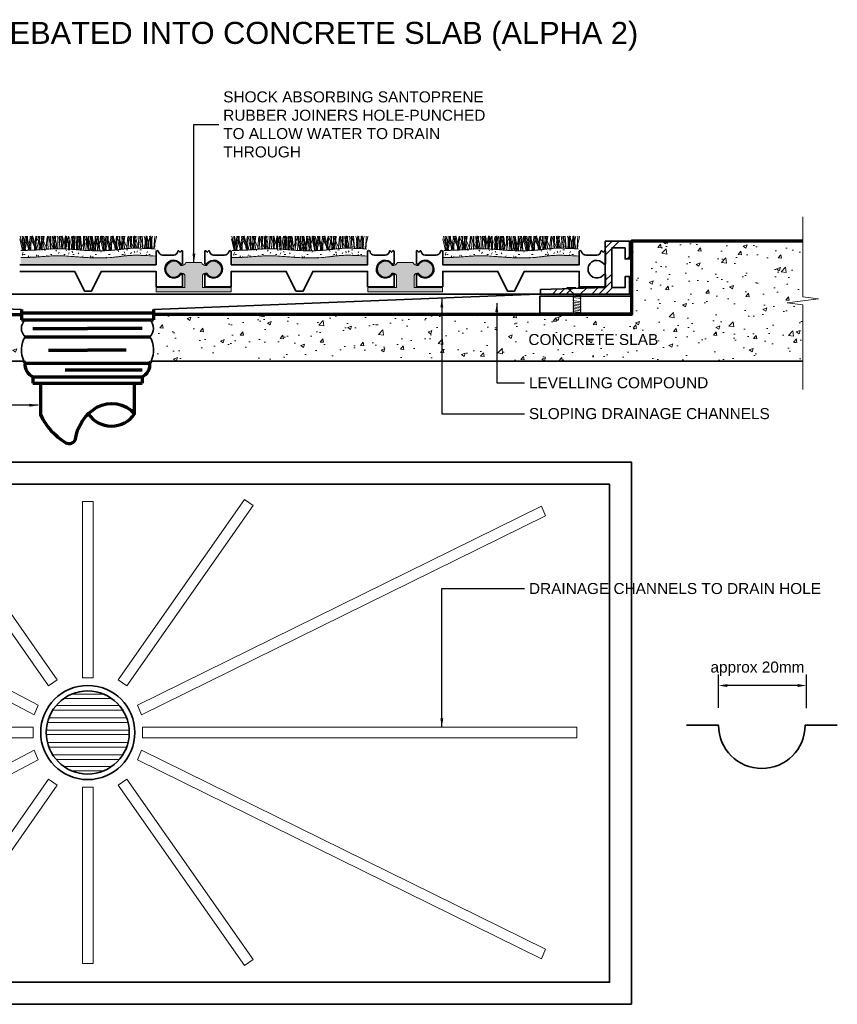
# Model space of a CAD drawing. Header units: millimetres. Extents: x -175 to 170, y -160 to 78.
# Tile 2 of 2: x -15 to 170, y -146 to 78. Entities that reach past the tile are written whole.
import ezdxf

# ---------------------------------------------------------------- set-up
doc = ezdxf.new("R2010")
doc.units = ezdxf.units.MM
for name, color, linetype, lineweight in [('FS-DETAIL', 3, 'Continuous', 35), ('FS-DETAIL-HATCH', 253, 'Continuous', 13), ('FS-DETAIL-THIN', 8, 'Continuous', 18), ('FS-DETAIL-WIDE', 4, 'Continuous', 70), ('FS-DIM', 14, 'Continuous', 15), ('FS-TEXT', 7, 'Continuous', 25)]:
    doc.layers.add(name, color=color, linetype=linetype, lineweight=lineweight)
doc.styles.add('Arial', font='arial.ttf', dxfattribs={"height": 2.5})
doc.dimstyles.new('Diagonal_2.5mm Arial', dxfattribs={"dimtxt": 2.5, "dimasz": 2, "dimexe": 2.5, "dimexo": 5, "dimgap": 1, "dimtad": 1, "dimzin": 0, "dimdsep": 46, "dimtxsty": 'Arial', "dimcen": 2, "dimdle": 4, "dimclrd": 256, "dimclre": 256, "dimclrt": 50, "dimaunit": 1, "dimadec": 0, "dimazin": 0, "dimtfac": 1, "dimtix": 1, "dimtmove": 2, "dimatfit": 3, "dimfxl": 1, "dimtvp": 1, "dimtolj": 1, "dimtzin": 0, "dimarcsym": 0})
doc.dimstyles.new('Diagonal_2.5mm Arial$7', dxfattribs={"dimtxt": 2.5, "dimasz": 2, "dimexe": 2.5, "dimexo": 5, "dimgap": 1, "dimtad": 0, "dimzin": 0, "dimdsep": 46, "dimtxsty": 'Arial', "dimcen": 2, "dimdle": 4, "dimclrd": 1, "dimclre": 256, "dimclrt": 7, "dimaunit": 1, "dimadec": 0, "dimazin": 0, "dimtfac": 1, "dimtix": 1, "dimtmove": 2, "dimatfit": 3, "dimfxl": 1, "dimtvp": 1, "dimtolj": 1, "dimtzin": 0, "dimarcsym": 0})

# ---------------------------------------------------------------- blocks, each defined once
blk = doc.blocks.new('CARPET-H-PROFILE-ALPHA')
for p, q in [((0.39, 0), (-0.21, 2.61)), ((0.46, 0.96), (-0.11, 3.23)), ((0.51, 0.96), (0.31, 3.23)), ((0.61, 2.87), (0.53, 3.23)), ((1.09, 0), (0.61, 2.87)), ((0.8, 0.96), (1, 3.23)), ((0.85, 0.96), (1.43, 3.23)), ((0.92, 0), (1.53, 2.61)), ((1.25, 2.61), (1.25, 3.23)), ((1.55, 2.19), (1.25, 3.23)), ((1.85, 0.02), (1.25, 2.61)), ((1.93, 0.96), (1.35, 3.23)), ((1.53, 2.61), (1.53, 3.23)), ((1.69, 0.02), (2.16, 2.87)), ((2.11, 2.98), (2.15, 3.23)), ((3.43, 0.17), (2.11, 2.98)), ((2.16, 2.87), (2.25, 3.23)), ((2.26, 0.96), (2.46, 3.23)), ((2.39, 2.19), (2.7, 3.28)), ((3.09, 0.96), (2.51, 3.23)), ((3.01, 2.19), (2.7, 3.28)), ((3.13, 0.07), (3.33, 2.57)), ((3.33, 2.57), (3.46, 3.23)), ((3.43, 0.96), (3.63, 3.23)), ((3.57, 0.09), (4.15, 2.61)), ((3.58, 2.98), (3.62, 3.23)), ((4.88, 0.19), (3.58, 2.98)), ((4.55, 0.96), (3.98, 3.23)), ((4.15, 2.61), (4.15, 3.23)), ((4.22, 3.23), (4.15, 0.13)), ((4.34, 0.14), (4.79, 2.87)), ((4.8, 0.18), (4.61, 3.23)), ((4.74, 2.98), (4.78, 3.23)), ((6, 0.27), (4.74, 2.98)), ((4.79, 2.87), (4.87, 3.23)), ((4.89, 0.96), (5.09, 3.23)), ((5.09, 1.56), (5.31, 3.23)), ((5.77, 0.25), (5.95, 2.57)), ((5.95, 2.57), (6.08, 3.22)), ((6.26, 0.29), (6.08, 3.22)), ((6.2, 2.98), (6.24, 3.25)), ((7.42, 0.36), (6.2, 2.98)), ((6.35, 2.72), (6.24, 3.25)), ((6.65, 1.59), (6.35, 2.72)), ((6.63, 3.23), (6.7, 2.27)), ((6.7, 2.27), (6.81, 0.47)), ((6.84, 3.23), (6.78, 0.32)), ((7.42, 0.36), (7.24, 3.23)), ((7.29, 1.82), (7.4, 2.64)), ((7.4, 2.64), (7.56, 3.3)), ((7.56, 2.94), (7.56, 3.3)), ((7.56, 1.63), (7.56, 2.94)), ((7.71, 1.56), (7.94, 3.23)), ((7.81, 2.72), (7.71, 3.23)), ((8.11, 1.59), (7.81, 2.72)), ((8.34, 3.23), (8.39, 2.83)), ((8.39, 2.83), (8.46, 1.78)), ((8.88, 0.38), (8.7, 3.23)), ((8.75, 1.82), (8.86, 2.64)), ((8.86, 2.64), (9.01, 3.24)), ((8.98, 2.72), (8.87, 3.23)), ((9.28, 1.59), (8.98, 2.72)), ((9.25, 3.23), (9.33, 2.27)), ((9.33, 2.27), (9.44, 0.47)), ((9.61, 2.64), (9.44, 3.3)), ((9.44, 2.94), (9.44, 3.3)), ((9.44, 1.63), (9.44, 2.94)), ((9.72, 1.82), (9.61, 2.64)), ((9.91, 1.82), (10.03, 2.64)), ((10.08, 2.83), (10.01, 1.78)), ((10.03, 2.64), (10.19, 3.3)), ((10.13, 3.23), (10.08, 2.83)), ((10.19, 2.94), (10.19, 3.3)), ((10.19, 1.63), (10.19, 2.94)), ((10.31, 2.27), (10.19, 0.47)), ((10.38, 3.23), (10.31, 2.27)), ((10.44, 2.72), (10.34, 3.23)), ((10.36, 1.59), (10.66, 2.72)), ((10.74, 1.59), (10.44, 2.72)), ((10.66, 2.72), (10.76, 3.23)), ((10.91, 2.94), (10.91, 3.23)), ((10.91, 1.63), (10.91, 2.94)), ((10.96, 3.23), (11.01, 2.83)), ((11.01, 2.83), (11.09, 1.78)), ((11.38, 1.82), (11.49, 2.64)), ((11.49, 2.64), (11.64, 3.24)), ((11.77, 2.27), (11.66, 0.47)), ((11.92, 1.56), (11.7, 3.23)), ((11.84, 3.23), (11.77, 2.27)), ((12.23, 2.64), (12.07, 3.3)), ((12.07, 2.94), (12.07, 3.3)), ((12.07, 1.63), (12.07, 2.94)), ((12.21, 0.18), (12.39, 3.23)), ((12.35, 1.82), (12.23, 2.64)), ((12.71, 2.83), (12.63, 1.78)), ((12.76, 3.23), (12.71, 2.83)), ((12.79, 3.23), (12.86, 0.13)), ((12.93, 2.27), (12.82, 0.47)), ((13, 3.23), (12.93, 2.27)), ((12.98, 1.59), (13.28, 2.72)), ((13.38, 1.56), (13.16, 3.23)), ((13.28, 2.72), (13.39, 3.23)), ((13.53, 2.94), (13.53, 3.23)), ((13.53, 1.63), (13.53, 2.94)), ((13.68, 2.57), (13.55, 3.23)), ((13.58, 0.17), (14.9, 2.98)), ((13.88, 0.05), (13.68, 2.57)), ((14.26, 3.23), (14.32, 0.13)), ((14.4, 2.27), (14.28, 0.47)), ((14.54, 1.56), (14.32, 3.23)), ((14.47, 3.23), (14.4, 2.27)), ((14.84, 2.87), (14.76, 3.23)), ((14.82, 0.02), (15.02, 3.22)), ((15.33, -0.04), (14.84, 2.87)), ((14.9, 2.98), (14.86, 3.23)), ((15.15, 2.57), (15.02, 3.22)), ((15.35, -0.04), (15.15, 2.57)), ((15.42, 3.23), (15.48, 0.13)), ((15.48, 2.61), (15.48, 3.23)), ((16.11, -0.07), (15.48, 2.61)), ((16.01, 1.56), (15.79, 3.23)), ((16.21, 0.96), (16.01, 3.23)), ((16.31, 2.57), (16.18, 3.23)), ((16.21, 0.17), (17.52, 2.98)), ((16.31, 2.87), (16.23, 3.23)), ((16.8, -0.06), (16.31, 2.87)), ((16.52, -0.09), (16.31, 2.57)), ((16.55, 0.96), (17.12, 3.23)), ((16.88, 3.23), (16.95, 0.13)), ((16.95, 2.61), (16.95, 3.23)), ((17.24, 2.19), (16.95, 3.23)), ((17.58, -0.1), (16.95, 2.61)), ((17.47, 2.87), (17.39, 3.23)), ((17.96, -0.06), (17.47, 2.87)), ((17.52, 2.98), (17.48, 3.23)), ((17.77, 2.57), (17.64, 3.23)), ((17.98, -0.1), (17.77, 2.57)), ((18.08, 2.19), (18.4, 3.28)), ((18.11, 2.61), (18.11, 3.23)), ((18.73, -0.09), (18.11, 2.61)), ((18.78, 0.96), (18.21, 3.23)), ((18.71, 2.19), (18.4, 3.28)), ((18.83, 0.96), (18.63, 3.23)), ((18.93, 2.87), (18.85, 3.23)), ((19.42, -0.06), (18.93, 2.87)), ((19.12, 0.96), (19.32, 3.23)), ((19.17, 0.96), (19.75, 3.23)), ((19.22, -0.07), (19.85, 2.61)), ((19.57, 2.61), (19.57, 3.23)), ((19.87, 2.19), (19.57, 3.23)), ((20.18, -0.02), (19.57, 2.61)), ((20.25, 0.96), (19.67, 3.23)), ((19.85, 2.61), (19.85, 3.23)), ((20, -0.03), (20.48, 2.87)), ((20.43, 2.98), (20.47, 3.23)), ((21.74, 0.17), (20.43, 2.98)), ((20.48, 2.87), (20.57, 3.23)), ((20.58, 0.96), (20.78, 3.23)), ((20.71, 2.19), (21.02, 3.28)), ((21.41, 0.96), (20.83, 3.23)), ((21.33, 2.19), (21.02, 3.28)), ((21.45, 0.08), (21.65, 2.57)), ((21.65, 2.57), (21.78, 3.23)), ((21.74, 0.96), (21.95, 3.23)), ((21.9, 2.98), (21.94, 3.23)), ((21.9, 0.14), (22.47, 2.61)), ((23.15, 0.29), (21.92, 2.93)), ((22.87, 0.96), (22.29, 3.23)), ((22.47, 2.61), (22.47, 3.23)), ((22.53, 3.23), (22.47, 0.2)), ((22.67, 0.23), (23.11, 2.87)), ((23.12, 0.29), (22.93, 3.23)), ((23.06, 2.98), (23.1, 3.23)), ((24.26, 0.4), (23.06, 2.98)), ((23.11, 2.87), (23.19, 3.23)), ((23.21, 0.96), (23.41, 3.23)), ((23.41, 1.56), (23.63, 3.23)), ((24.1, 0.39), (24.27, 2.57)), ((24.27, 2.57), (24.4, 3.22)), ((24.57, 0.43), (24.4, 3.22)), ((24.52, 2.98), (24.56, 3.25)), ((25.69, 0.47), (24.52, 2.98)), ((24.67, 2.72), (24.56, 3.25)), ((24.97, 1.59), (24.67, 2.72)), ((24.95, 3.23), (25.02, 2.27)), ((25.02, 2.27), (25.13, 0.47)), ((25.16, 3.23), (25.1, 0.47)), ((25.73, 0.47), (25.56, 3.23)), ((25.61, 1.82), (25.72, 2.64)), ((25.72, 2.64), (25.88, 3.3)), ((25.88, 2.94), (25.88, 3.3)), ((25.88, 1.63), (25.88, 2.94)), ((26.03, 1.56), (26.25, 3.23)), ((26.13, 2.72), (26.03, 3.23)), ((26.43, 1.59), (26.13, 2.72)), ((26.66, 3.23), (26.71, 2.83)), ((26.71, 2.83), (26.78, 1.78)), ((27.19, 0.48), (27.02, 3.23)), ((27.07, 1.82), (27.18, 2.64)), ((27.18, 2.64), (27.33, 3.24)), ((27.29, 2.72), (27.19, 3.23)), ((27.59, 1.59), (27.29, 2.72)), ((27.57, 3.23), (27.65, 2.27)), ((27.65, 2.27), (27.76, 0.47)), ((28.22, 2.64), (28.07, 3.24)), ((28.33, 1.82), (28.22, 2.64)), ((28.23, 1.82), (28.34, 2.64)), ((28.34, 2.64), (28.51, 3.3)), ((28.51, 2.94), (28.51, 3.3)), ((28.51, 1.63), (28.51, 2.94)), ((28.69, 2.83), (28.62, 1.78)), ((28.76, 2.72), (28.66, 3.23)), ((28.74, 3.23), (28.69, 2.83)), ((29.06, 1.59), (28.76, 2.72)), ((28.97, 1.59), (29.27, 2.72)), ((29.27, 2.72), (29.37, 3.23)), ((29.28, 3.23), (29.33, 2.83)), ((29.33, 2.83), (29.41, 1.78)), ((29.52, 2.94), (29.52, 3.3)), ((29.68, 2.64), (29.52, 3.3)), ((29.52, 1.63), (29.52, 2.94)), ((29.79, 1.82), (29.68, 2.64)), ((29.7, 1.82), (29.81, 2.64)), ((29.81, 2.64), (29.96, 3.24)), ((30.38, 2.27), (30.27, 0.47)), ((30.45, 3.23), (30.38, 2.27)), ((30.43, 1.59), (30.73, 2.72)), ((30.73, 2.72), (30.83, 3.23)), ((1.12, 0), (0.39, 2.19)), ((0.55, 0), (0.46, 0.96)), ((0.51, 0), (0.51, 0.96)), ((0.77, 0), (0.85, 0.96)), ((0.8, 0), (0.8, 0.96)), ((2.27, 0.03), (1.55, 2.19)), ((1.66, 0.01), (2.39, 2.19)), ((2.01, 0.02), (1.93, 0.96)), ((2.26, 0.03), (2.26, 0.96)), ((3.71, 0.1), (3.01, 2.19)), ((3.17, 0.07), (3.09, 0.96)), ((3.43, 0.08), (3.43, 0.96)), ((3.43, 0.08), (3.43, 0.17)), ((4.62, 0.17), (4.55, 0.96)), ((4.89, 0.19), (4.89, 0.96)), ((5.36, 0.22), (5.09, 1.56)), ((6.65, 0.92), (6.65, 1.59)), ((6.82, 0.33), (6.65, 0.92)), ((6.81, 0.47), (6.8, 0.33)), ((7.4, 1.29), (7.29, 1.82)), ((7.48, 0.77), (7.4, 1.29)), ((7.44, 0.36), (7.48, 0.77)), ((7.64, 0.37), (7.56, 1.63)), ((7.96, 0.37), (7.71, 1.56)), ((8.11, 0.92), (8.11, 1.59)), ((8.27, 0.38), (8.11, 0.92)), ((8.46, 1.78), (8.46, 0.58)), ((8.46, 0.58), (8.47, 0.38)), ((8.86, 1.29), (8.75, 1.82)), ((8.94, 0.77), (8.86, 1.29)), ((8.9, 0.37), (8.94, 0.77)), ((9.28, 0.92), (9.28, 1.59)), ((9.43, 0.37), (9.28, 0.92)), ((9.37, 0.37), (9.44, 1.63)), ((9.44, 0.47), (9.43, 0.37)), ((9.53, 0.77), (9.61, 1.29)), ((9.57, 0.36), (9.53, 0.77)), ((9.61, 1.29), (9.72, 1.82)), ((10.03, 1.29), (9.91, 1.82)), ((10.01, 0.58), (10, 0.34)), ((10.01, 1.78), (10.01, 0.58)), ((10.1, 0.77), (10.03, 1.29)), ((10.06, 0.34), (10.1, 0.77)), ((10.27, 0.33), (10.19, 1.63)), ((10.19, 0.33), (10.36, 0.92)), ((10.19, 0.47), (10.2, 0.33)), ((10.36, 0.92), (10.36, 1.59)), ((10.74, 0.92), (10.74, 1.59)), ((10.92, 0.28), (10.74, 0.92)), ((10.83, 0.29), (10.91, 1.63)), ((11.09, 1.78), (11.09, 0.58)), ((11.09, 0.58), (11.1, 0.27)), ((11.49, 1.29), (11.38, 1.82)), ((11.56, 0.77), (11.49, 1.29)), ((11.52, 0.24), (11.56, 0.77)), ((11.65, 0.23), (11.92, 1.56)), ((11.66, 0.47), (11.67, 0.22)), ((11.98, 0.2), (12.07, 1.63)), ((12.16, 0.77), (12.23, 1.29)), ((12.21, 0.18), (12.16, 0.77)), ((12.23, 1.29), (12.35, 1.82)), ((12.63, 0.58), (12.62, 0.15)), ((12.63, 1.78), (12.63, 0.58)), ((12.76, 0.13), (12.98, 0.92)), ((12.82, 0.47), (12.84, 0.13)), ((12.98, 0.92), (12.98, 1.59)), ((13.09, 0.11), (13.38, 1.56)), ((13.44, 0.08), (13.53, 1.63)), ((13.58, 0.07), (13.58, 0.17)), ((14.23, 0.02), (14.54, 1.56)), ((14.28, 0.47), (14.31, 0.02)), ((14.32, 0.13), (14.32, 0.02)), ((14.81, -0.01), (14.82, 0.02)), ((15.48, 0.13), (15.48, -0.05)), ((15.68, -0.06), (16.01, 1.56)), ((16.21, -0.08), (16.21, 0.96)), ((16.21, -0.08), (16.21, 0.17)), ((16.45, -0.08), (16.55, 0.96)), ((16.95, 0.13), (16.94, -0.1)), ((18.01, -0.1), (17.24, 2.19)), ((17.32, -0.1), (18.08, 2.19)), ((19.46, -0.06), (18.71, 2.19)), ((18.87, -0.09), (18.78, 0.96)), ((18.83, -0.09), (18.83, 0.96)), ((19.08, -0.08), (19.17, 0.96)), ((19.12, -0.08), (19.12, 0.96)), ((20.6, 0.01), (19.87, 2.19)), ((19.97, -0.04), (20.71, 2.19)), ((20.33, -0.01), (20.25, 0.96)), ((20.58, 0.01), (20.58, 0.96)), ((22.01, 0.15), (21.33, 2.19)), ((21.48, 0.09), (21.41, 0.96)), ((21.74, 0.12), (21.74, 0.96)), ((21.74, 0.12), (21.74, 0.17)), ((22.93, 0.27), (22.87, 0.96)), ((23.21, 0.3), (23.21, 0.96)), ((23.65, 0.36), (23.41, 1.56)), ((24.97, 0.92), (24.97, 1.59)), ((25.1, 0.47), (24.97, 0.92)), ((25.72, 1.29), (25.61, 1.82)), ((25.79, 0.77), (25.72, 1.29)), ((25.77, 0.47), (25.79, 0.77)), ((25.95, 0.47), (25.88, 1.63)), ((26.26, 0.47), (26.03, 1.56)), ((26.43, 0.92), (26.43, 1.59)), ((26.56, 0.47), (26.43, 0.92)), ((26.78, 1.78), (26.78, 0.58)), ((26.78, 0.58), (26.79, 0.47)), ((27.18, 1.29), (27.07, 1.82)), ((27.26, 0.77), (27.18, 1.29)), ((27.23, 0.48), (27.26, 0.77)), ((27.59, 0.92), (27.59, 1.59)), ((27.73, 0.46), (27.59, 0.92)), ((27.76, 0.47), (27.76, 0.45)), ((28.14, 0.77), (28.22, 1.29)), ((28.17, 0.43), (28.14, 0.77)), ((28.22, 1.29), (28.33, 1.82)), ((28.34, 1.29), (28.23, 1.82)), ((28.42, 0.77), (28.34, 1.29)), ((28.39, 0.42), (28.42, 0.77)), ((28.58, 0.41), (28.51, 1.63)), ((28.62, 0.58), (28.61, 0.41)), ((28.62, 1.78), (28.62, 0.58)), ((28.82, 0.4), (28.97, 0.92)), ((28.97, 0.92), (28.97, 1.59)), ((29.06, 0.92), (29.06, 1.59)), ((29.21, 0.38), (29.06, 0.92)), ((29.41, 1.78), (29.41, 0.58)), ((29.41, 0.58), (29.41, 0.37)), ((29.44, 0.37), (29.52, 1.63)), ((29.61, 0.77), (29.68, 1.29)), ((29.64, 0.36), (29.61, 0.77)), ((29.68, 1.29), (29.79, 1.82)), ((29.81, 1.29), (29.7, 1.82)), ((29.88, 0.77), (29.81, 1.29)), ((29.84, 0.35), (29.88, 0.77)), ((30.26, 0.33), (30.43, 0.92)), ((30.27, 0.47), (30.28, 0.33)), ((30.43, 0.92), (30.43, 1.59)), ((16.79, -0.1), (16.8, -0.06)), ((17.95, -0.11), (17.96, -0.06))]:
    blk.add_line(p, q)
blk = doc.blocks.new('SCREW_DETAIL6')
for p, q in [((3359.44, 1426.56), (3361.19, 1427.24)), ((3361.01, 1427.27), (3361.03, 1427.18)), ((3359.52, 1426.92), (3359.59, 1426.62)), ((3359.52, 1426.22), (3361.27, 1426.9)), ((3359.6, 1425.88), (3361.35, 1426.56)), ((3359.76, 1425.2), (3361.51, 1425.87)), ((3359.84, 1424.86), (3361.59, 1425.53)), ((3359.92, 1424.51), (3361.67, 1425.19)), ((3360, 1424.17), (3361.75, 1424.85)), ((3360.08, 1423.83), (3361.83, 1424.51)), ((3360.16, 1423.49), (3361.91, 1424.17)), ((3360.24, 1423.15), (3361.99, 1423.82)), ((3360.32, 1422.81), (3362.07, 1423.48)), ((3360.41, 1422.47), (3362.15, 1423.14))]:
    blk.add_line(p, q)
at = {"flags": 128}
for points in [[(3359.65, 1428.46), (3357.7, 1428), (3357.96, 1427.85)], [(3357.96, 1427.85), (3359.51, 1426.96), (3359.52, 1426.92)], [(3360.2, 1428.59), (3362.16, 1429.05), (3362.1, 1428.96)], [(3362.1, 1428.96), (3361, 1427.31), (3361.01, 1427.27)]]:
    blk.add_lwpolyline(points, dxfattribs=at)
for centre, start, end in [((3361.24, 1427.07), 108.5789, 277.3217), ((3359.46, 1426.39), 289.2481, 97.9909), ((3359.54, 1426.05), 289.2481, 97.9909), ((3359.62, 1425.71), 289.2481, 97.9909), ((3359.7, 1425.36), 289.2481, 97.9909), ((3359.78, 1425.02), 289.2481, 97.9909), ((3359.87, 1424.68), 289.2481, 97.9909), ((3361.32, 1426.73), 108.5789, 277.3217), ((3361.4, 1426.39), 108.5789, 277.3217), ((3361.48, 1426.05), 108.5789, 277.3217), ((3361.56, 1425.71), 108.5789, 277.3217), ((3361.64, 1425.36), 108.5789, 277.3217), ((3361.73, 1425.02), 108.5789, 277.3217), ((3361.81, 1424.68), 108.5789, 277.3217), ((3359.95, 1424.34), 289.2481, 97.9909), ((3360.03, 1424), 289.2481, 97.9909), ((3360.11, 1423.66), 289.2481, 97.9909), ((3360.19, 1423.32), 289.2481, 97.9909), ((3360.27, 1422.97), 289.2481, 97.9909), ((3360.35, 1422.63), 289.2481, 97.9909), ((3361.89, 1424.34), 108.5789, 277.3217), ((3361.97, 1424), 108.5789, 277.3217), ((3362.05, 1423.66), 108.5789, 277.3217), ((3362.13, 1423.32), 108.5789, 277.3217), ((3362.21, 1422.97), 108.5789, 271.946), ((3360.43, 1422.29), 58.4639, 97.9909)]:
    blk.add_arc(centre, 0.176, start, end)
blk = doc.blocks.new('*D2')
at = {"layer": 'Defpoints', "color": 0, "transparency": 16777216}
for p in [(143.39, -73.25), (143.39, -83.28), (163.39, -83.36)]:
    blk.add_point(p, dxfattribs=at)
at = {"layer": 'FS-DIM', "lineweight": -2, "transparency": 16777216}
for p, q in [((143.39, -78.28), (143.39, -70.75)), ((163.39, -78.36), (163.39, -70.75)), ((161.39, -73.25), (145.39, -73.25))]:
    blk.add_line(p, q, dxfattribs=at)
at = {"layer": 'FS-DIM', "transparency": 16777216}
for points in [[(145.39, -72.92), (145.39, -73.58), (143.39, -73.25)], [(161.39, -72.92), (161.39, -73.58), (163.39, -73.25)]]:
    blk.add_solid(points, dxfattribs=at)
at = {"layer": 'FS-DIM', "color": 50, "transparency": 16777216, "insert": (152.23, -69.43), "char_height": 2.5, "attachment_point": 5, "style": 'Arial'}
blk.add_mtext('\\A1;approx 20mm', dxfattribs=at)

msp = doc.modelspace()

# ---------------------------------------------------------------- hatches: boundary and pattern name
at = {"layer": 'FS-DETAIL-HATCH'}
h = msp.add_hatch(dxfattribs=at)
h.set_pattern_fill('AR-CONC', color=256, scale=0.05)
h.paths.add_polyline_path([(-162.506, 13.236), (-158.951, 13.688), (-166.062, 14.591), (-162.506, 15.043), (-162.506, 27.662), (-123.627, 27.662), (-123.627, 11.039), (-15, 11.039), (-15, 9.789), (-14.189, 9.789, 0.4324482), (-14.189, 5.975, 0.2533503), (-14.434, 0.453), (-162.506, 0.453)])
h = msp.add_hatch(dxfattribs=at)
h.set_pattern_fill('AR-CONC', color=256, scale=0.05)
h.paths.add_polyline_path([(162.506, 13.236), (158.951, 13.688), (166.062, 14.591), (162.506, 15.043), (162.506, 27.662), (123.627, 27.662), (123.627, 11.039), (15, 11.039), (15, 9.789), (14.189, 9.789, -0.4324482), (14.189, 5.975, -0.2533503), (14.434, 0.453), (162.506, 0.453)])
h = msp.add_hatch(dxfattribs=at)
h.set_pattern_fill('FP_3', color=256, style=0, pattern_type=2)
h.set_pattern_definition([(45, (-1518.8235, -3298.658), (-4.490128, 4.490128), []), (45, (-1517.2365, -3298.658), (9e-16, 8.980256), []), (45, (-1520.4105, -3298.658), (9e-16, 8.980256), [])])
h.paths.add_polyline_path([(123.158, 15.662), (102.958, 15.662), (102.958, 16.736), (117.658, 17.18), (117.658, 27.662), (123.158, 27.662), (123.158, 23.662), (122.158, 23.662), (122.158, 26.162), (119.158, 26.162), (119.158, 17.162), (122.158, 17.162), (122.158, 19.662), (123.158, 19.662)], flags=0)
h = msp.add_hatch(dxfattribs=at)
h.set_pattern_fill('FP_4', color=256, style=0, pattern_type=2)
h.set_pattern_definition([(0, (-1422.6931, -3298.6579), (4.064, 1.016), [0.335, -2.713, 0.335, -2.713, -16.256]), (0, (-1422.6931, -3298.6579), (4.064, 1.016), [-6.096, 0.335, -5.761, 0.335, -2.713, -7.112]), (0, (-1422.6931, -3298.6579), (4.064, 1.016), [-15.24, 0.335, -1.697, 0.335, -4.745]), (120, (-1421.1691, -3298.1499), (-2.9118818, 3.01152724), [0.335, -2.713, 0.335, -2.713, -16.256]), (120, (-1421.1691, -3298.1499), (-2.9118818, 3.01152724), [-6.096, 0.335, -5.761, 0.335, -2.713, -7.112]), (120, (-1421.1691, -3298.1499), (-2.9118818, 3.01152724), [-15.24, 0.335, -1.697, 0.335, -4.745]), (240, (-1420.6611, -3296.1179), (-1.1521182, -4.02752724), [0.335, -2.713, 0.335, -2.713, -16.256]), (240, (-1420.6611, -3296.1179), (-1.1521182, -4.02752724), [-6.096, 0.335, -5.761, 0.335, -2.713, -7.112]), (240, (-1420.6611, -3296.1179), (-1.1521182, -4.02752724), [-15.24, 0.335, -1.697, 0.335, -4.745])])
h.paths.add_polyline_path([(2.766, 23.886), (3.924, 23.91), (5.072, 23.969), (6.201, 24.064), (7.301, 24.194), (8.437, 24.345), (9.925, 24.458), (12.227, 24.463), (15.43, 24.306), (15.43, 25.909), (12.133, 26.071), (9.925, 26.062), (8.437, 25.948), (7.301, 25.797), (6.201, 25.668), (5.072, 25.573), (3.924, 25.513), (2.766, 25.489), (1.607, 25.499), (0.46, 25.539), (-0.664, 25.6), (-2.8, 25.762), (-4.788, 25.915), (-5.742, 25.961), (-6.701, 25.977), (-7.709, 25.956), (-8.81, 25.895), (-11.325, 25.699), (-12.667, 25.627), (-13.985, 25.599), (-15.159, 25.595), (-15.159, 23.991), (-13.985, 23.995), (-12.667, 24.023), (-11.325, 24.096), (-8.81, 24.292), (-7.709, 24.353), (-6.701, 24.373), (-5.742, 24.358), (-4.788, 24.311), (-2.8, 24.158), (-0.664, 23.996), (0.46, 23.935), (1.607, 23.896)], flags=0)
h = msp.add_hatch(dxfattribs=at)
h.set_pattern_fill('FP_4', color=256, style=0, pattern_type=2)
h.set_pattern_definition([(0, (-1374.6278, -3298.6579), (4.064, 1.016), [0.335, -2.713, 0.335, -2.713, -16.256]), (0, (-1374.6278, -3298.6579), (4.064, 1.016), [-6.096, 0.335, -5.761, 0.335, -2.713, -7.112]), (0, (-1374.6278, -3298.6579), (4.064, 1.016), [-15.24, 0.335, -1.697, 0.335, -4.745]), (120, (-1373.1038, -3298.1499), (-2.9118818, 3.01152724), [0.335, -2.713, 0.335, -2.713, -16.256]), (120, (-1373.1038, -3298.1499), (-2.9118818, 3.01152724), [-6.096, 0.335, -5.761, 0.335, -2.713, -7.112]), (120, (-1373.1038, -3298.1499), (-2.9118818, 3.01152724), [-15.24, 0.335, -1.697, 0.335, -4.745]), (240, (-1372.5958, -3296.1179), (-1.1521182, -4.02752724), [0.335, -2.713, 0.335, -2.713, -16.256]), (240, (-1372.5958, -3296.1179), (-1.1521182, -4.02752724), [-6.096, 0.335, -5.761, 0.335, -2.713, -7.112]), (240, (-1372.5958, -3296.1179), (-1.1521182, -4.02752724), [-15.24, 0.335, -1.697, 0.335, -4.745])])
h.paths.add_polyline_path([(50.831, 23.886), (51.989, 23.91), (53.138, 23.969), (54.267, 24.064), (55.366, 24.194), (56.502, 24.345), (57.99, 24.458), (60.292, 24.463), (63.495, 24.306), (63.495, 25.909), (60.198, 26.071), (57.99, 26.062), (56.502, 25.948), (55.366, 25.797), (54.267, 25.668), (53.138, 25.573), (51.989, 25.513), (50.831, 25.489), (49.672, 25.499), (48.525, 25.539), (47.401, 25.6), (45.265, 25.762), (43.278, 25.915), (42.323, 25.961), (41.364, 25.977), (40.356, 25.956), (39.255, 25.895), (36.74, 25.699), (35.398, 25.627), (34.08, 25.599), (32.906, 25.595), (32.906, 23.991), (34.08, 23.995), (35.398, 24.023), (36.74, 24.096), (39.255, 24.292), (40.356, 24.353), (41.364, 24.373), (42.323, 24.358), (43.278, 24.311), (45.265, 24.158), (47.401, 23.996), (48.525, 23.935), (49.672, 23.896)], flags=0)
h = msp.add_hatch(dxfattribs=at)
h.set_pattern_fill('FP_4', color=256, style=0, pattern_type=2)
h.set_pattern_definition([(0, (-1326.5626, -3298.6579), (4.064, 1.016), [0.335, -2.713, 0.335, -2.713, -16.256]), (0, (-1326.5626, -3298.6579), (4.064, 1.016), [-6.096, 0.335, -5.761, 0.335, -2.713, -7.112]), (0, (-1326.5626, -3298.6579), (4.064, 1.016), [-15.24, 0.335, -1.697, 0.335, -4.745]), (120, (-1325.0386, -3298.1499), (-2.9118818, 3.01152724), [0.335, -2.713, 0.335, -2.713, -16.256]), (120, (-1325.0386, -3298.1499), (-2.9118818, 3.01152724), [-6.096, 0.335, -5.761, 0.335, -2.713, -7.112]), (120, (-1325.0386, -3298.1499), (-2.9118818, 3.01152724), [-15.24, 0.335, -1.697, 0.335, -4.745]), (240, (-1324.5306, -3296.1179), (-1.1521182, -4.02752724), [0.335, -2.713, 0.335, -2.713, -16.256]), (240, (-1324.5306, -3296.1179), (-1.1521182, -4.02752724), [-6.096, 0.335, -5.761, 0.335, -2.713, -7.112]), (240, (-1324.5306, -3296.1179), (-1.1521182, -4.02752724), [-15.24, 0.335, -1.697, 0.335, -4.745])])
h.paths.add_polyline_path([(98.896, 23.886), (100.055, 23.91), (101.203, 23.969), (102.332, 24.064), (103.432, 24.194), (104.567, 24.345), (106.055, 24.458), (108.357, 24.463), (111.56, 24.306), (111.56, 25.909), (108.263, 26.071), (106.055, 26.062), (104.567, 25.948), (103.432, 25.797), (102.332, 25.668), (101.203, 25.573), (100.055, 25.513), (98.896, 25.489), (97.737, 25.499), (96.59, 25.539), (95.466, 25.6), (93.33, 25.762), (91.343, 25.915), (90.388, 25.961), (89.429, 25.977), (88.422, 25.956), (87.321, 25.895), (84.805, 25.699), (83.463, 25.627), (82.145, 25.599), (80.971, 25.595), (80.971, 23.991), (82.145, 23.995), (83.463, 24.023), (84.805, 24.096), (87.321, 24.292), (88.422, 24.353), (89.429, 24.373), (90.388, 24.358), (91.343, 24.311), (93.33, 24.158), (95.466, 23.996), (96.59, 23.935), (97.737, 23.896)], flags=0)
for points in [[(7.301, 22.413), (15.43, 22.413), (15.43, 24.306), (13.245, 24.413), (9.333, 24.413), (8.437, 24.345), (7.301, 24.194), (6.201, 24.064), (5.072, 23.969), (3.924, 23.91), (2.766, 23.886), (1.607, 23.896), (0.46, 23.935), (-0.664, 23.996), (-2.8, 24.158), (-4.788, 24.311), (-5.742, 24.358), (-6.701, 24.373), (-7.709, 24.353), (-8.81, 24.292), (-11.325, 24.096), (-12.667, 24.023), (-13.985, 23.995), (-15.159, 23.991), (-15.159, 22.413), (6.201, 22.413)], [(15.622, 16.145), (32.63, 16.145), (32.63, 17.145), (26.126, 17.145), (26.126, 19.968), (26.228, 20.132), (26.366, 20.267), (26.533, 20.364), (26.718, 20.417), (26.911, 20.425), (27.1, 20.385), (27.382, 20.038), (27.742, 19.771), (28.156, 19.601), (28.6, 19.539), (29.045, 19.588), (29.464, 19.745), (29.831, 20.002), (30.123, 20.341), (30.323, 20.742), (30.417, 21.179), (30.401, 21.627), (30.274, 22.056), (30.045, 22.441), (29.728, 22.758), (29.343, 22.986), (28.913, 23.112), (28.466, 23.128), (28.028, 23.033), (27.628, 22.833), (27.289, 22.54), (27.033, 22.172), (26.753, 22.18), (26.482, 22.254), (26.237, 22.39), (26.03, 22.58), (25.874, 22.813), (22.378, 22.813), (22.222, 22.58), (22.015, 22.39), (21.769, 22.254), (21.499, 22.18), (21.218, 22.172), (20.963, 22.54), (20.624, 22.833), (20.224, 23.033), (19.786, 23.128), (19.338, 23.112), (18.909, 22.986), (18.524, 22.758), (18.207, 22.441), (17.978, 22.056), (17.851, 21.627), (17.834, 21.179), (17.929, 20.742), (18.128, 20.341), (18.421, 20.002), (18.788, 19.745), (19.207, 19.588), (19.652, 19.539), (20.096, 19.601), (20.51, 19.771), (20.87, 20.038), (21.152, 20.385), (21.341, 20.425), (21.534, 20.417), (21.719, 20.364), (21.886, 20.267), (22.024, 20.132), (22.126, 19.968), (22.126, 17.145), (15.622, 17.145)], [(55.366, 22.413), (63.495, 22.413), (63.495, 24.306), (61.31, 24.413), (57.398, 24.413), (56.502, 24.345), (55.366, 24.194), (54.267, 24.064), (53.138, 23.969), (51.989, 23.91), (50.831, 23.886), (49.672, 23.896), (48.525, 23.935), (47.401, 23.996), (45.265, 24.158), (43.278, 24.311), (42.323, 24.358), (41.364, 24.373), (40.356, 24.353), (39.255, 24.292), (36.74, 24.096), (35.398, 24.023), (34.08, 23.995), (32.906, 23.991), (32.906, 22.413), (54.267, 22.413)], [(72.191, 16.145), (80.695, 16.145), (80.695, 17.145), (74.191, 17.145), (74.191, 19.968), (74.293, 20.132), (74.431, 20.267), (74.598, 20.364), (74.784, 20.417), (74.976, 20.425), (75.165, 20.385), (75.448, 20.038), (75.807, 19.771), (76.221, 19.601), (76.665, 19.539), (77.11, 19.588), (77.529, 19.745), (77.896, 20.002), (78.189, 20.341), (78.388, 20.742), (78.483, 21.179), (78.466, 21.627), (78.339, 22.056), (78.11, 22.441), (77.793, 22.758), (77.408, 22.986), (76.979, 23.112), (76.531, 23.128), (76.094, 23.033), (75.693, 22.833), (75.354, 22.54), (75.099, 22.172), (74.818, 22.18), (74.548, 22.254), (74.302, 22.39), (74.096, 22.58), (73.94, 22.813), (70.443, 22.813), (70.287, 22.58), (70.08, 22.39), (69.835, 22.254), (69.564, 22.18), (69.284, 22.172), (69.028, 22.54), (68.689, 22.833), (68.289, 23.033), (67.851, 23.128), (67.404, 23.112), (66.974, 22.986), (66.589, 22.758), (66.272, 22.441), (66.043, 22.056), (65.916, 21.627), (65.9, 21.179), (65.994, 20.742), (66.194, 20.341), (66.486, 20.002), (66.853, 19.745), (67.272, 19.588), (67.717, 19.539), (68.161, 19.601), (68.575, 19.771), (68.935, 20.038), (69.217, 20.385), (69.406, 20.425), (69.599, 20.417), (69.784, 20.364), (69.951, 20.267), (70.089, 20.132), (70.191, 19.968), (70.191, 17.145), (63.687, 17.145), (63.687, 16.145), (68.478, 16.145)], [(103.432, 22.413), (111.56, 22.413), (111.56, 24.306), (109.375, 24.413), (105.463, 24.413), (104.567, 24.345), (103.432, 24.194), (102.332, 24.064), (101.203, 23.969), (100.055, 23.91), (98.896, 23.886), (97.737, 23.896), (96.59, 23.935), (95.466, 23.996), (93.33, 24.158), (91.343, 24.311), (90.388, 24.358), (89.429, 24.373), (88.422, 24.353), (87.321, 24.292), (84.805, 24.096), (83.463, 24.023), (82.145, 23.995), (80.971, 23.991), (80.971, 22.413), (102.332, 22.413)]]:
    msp.add_hatch(color=256, dxfattribs=at).paths.add_polyline_path(points, flags=0)

# ---------------------------------------------------------------- linework, layer by layer
at = {"layer": 'FS-DETAIL'}
for p, q in [((102.958, 15.678), (-102.958, 15.678)), ((-102.333, 15.678), (-15, 12.184)), ((102.333, 15.678), (15, 12.184)), ((123.627, 15.678), (123.158, 15.678))]:
    msp.add_line(p, q, dxfattribs=at)
at = {"layer": 'FS-DETAIL', "lineweight": 70}
for p, q in [((-15, 12.184), (-15, 9.789)), ((15, 11.352), (-15, 11.352)), ((15, 12.184), (15, 9.789)), ((-15, 9.789), (15, 9.789)), ((-14.189, 5.975), (14.189, 5.975)), ((-14.189, 0), (14.189, 0)), ((-12.396, -3.105), (12.396, -3.105)), ((-12.396, -3.105), (-12.396, -4.56)), ((12.396, -3.105), (12.396, -4.56)), ((-12.396, -4.56), (12.396, -4.56))]:
    msp.add_line(p, q, dxfattribs=at)
at = {"layer": 'FS-DETAIL'}
for points in [[(117.658, 27.662), (123.158, 27.662), (123.158, 23.662), (122.158, 23.662), (122.158, 26.162), (119.158, 26.162), (119.158, 17.162), (122.158, 17.162), (122.158, 19.662), (123.158, 19.662), (123.158, 15.662), (102.958, 15.662), (102.958, 16.736), (117.658, 17.18)], [(123.505, 15.224), (102.818, 15.224), (102.818, 11.362), (123.505, 11.362)], [(123.627, -145.661), (-123.627, -145.661), (-123.627, -22.522), (123.627, -22.522)], [(-118.627, -27.522), (118.627, -27.522), (118.627, -140.661), (-118.627, -140.661)]]:
    msp.add_lwpolyline(points, close=True, dxfattribs=at)
at = {"layer": 'FS-DETAIL', "flags": 128}
msp.add_lwpolyline([(-15.407, 22.337), (15.593, 22.337), (15.593, 25.44, -0.6495569), (16.144, 25.252, 0.3507355), (17.082, 24.537), (19.593, 24.537, 0.4118059), (20.539, 25.434, -0.667183), (20.801, 25.443), (21.026, 25.167), (21.271, 25.437, -0.609352), (21.593, 25.437), (21.593, 22.537, -0.5370451), (21.2, 22.528, 2.6436192), (20.974, 19.89, -0.3215119), (21.593, 20.137), (21.593, 17.337), (15.593, 17.337), (15.593, 20.837), (3.111, 20.837), (0.924, 16.337), (-0.702, 16.337), (-2.889, 20.837), (-15.407, 20.837)], format="xyb", dxfattribs=at)
for points in [[(32.659, 25.44), (32.659, 22.337), (63.659, 22.337), (63.659, 25.44, -0.6495569), (64.209, 25.252, 0.3507355), (65.147, 24.537), (67.659, 24.537, 0.4118059), (68.604, 25.434, -0.667183), (68.867, 25.443), (69.092, 25.167), (69.336, 25.437, -0.609352), (69.659, 25.437), (69.659, 22.537, -0.5370451), (69.265, 22.528, 2.6436192), (69.04, 19.89, -0.3215119), (69.659, 20.137), (69.659, 17.337), (63.659, 17.337), (63.659, 20.837), (51.176, 20.837), (48.989, 16.337), (47.363, 16.337), (45.176, 20.837), (32.659, 20.837), (32.659, 17.337), (26.659, 17.337), (26.659, 20.137, -0.3215119), (27.277, 19.89, 2.6436192), (27.052, 22.528, -0.5370451), (26.659, 22.537), (26.659, 25.437, -0.609352), (26.981, 25.437), (27.226, 25.167), (27.451, 25.443, -0.667183), (27.713, 25.434, 0.4118059), (28.659, 24.537), (31.17, 24.537, 0.3507355), (32.108, 25.252, -0.6495569)], [(80.724, 25.44), (80.724, 22.337), (111.724, 22.337), (111.724, 25.44, -0.6495569), (112.274, 25.252, 0.3507355), (113.212, 24.537), (115.724, 24.537, 0.4118059), (116.669, 25.434, -0.667183), (116.932, 25.443), (117.157, 25.167), (117.402, 25.437, -0.609352), (117.724, 25.437), (117.724, 22.537, -0.5370451), (117.33, 22.528, 2.6436192), (117.105, 19.89, -0.3215119), (117.724, 20.137), (117.724, 17.337), (111.724, 17.337), (111.724, 20.837), (99.242, 20.837), (97.054, 16.337), (95.429, 16.337), (93.242, 20.837), (80.724, 20.837), (80.724, 17.337), (74.724, 17.337), (74.724, 20.137, -0.3215119), (75.343, 19.89, 2.6436192), (75.117, 22.528, -0.5370451), (74.724, 22.537), (74.724, 25.437, -0.609352), (75.046, 25.437), (75.291, 25.167), (75.516, 25.443, -0.667183), (75.779, 25.434, 0.4118059), (76.724, 24.537), (79.235, 24.537, 0.3507355), (80.173, 25.252, -0.6495569)]]:
    msp.add_lwpolyline(points, format="xyb", close=True, dxfattribs=at)
at = {"layer": 'FS-DETAIL', "lineweight": 70}
msp.add_lwpolyline([(-10.701, -4.56), (-10.701, -11.647, 0.1524589), (-4.898, -18.092, 0.4733706), (-2.73, -17.303, -0.2315982), (2.163, -10.049, -0.3631857), (10.701, -11.554), (10.701, -4.56)], format="xyb", dxfattribs=at)
at = {"layer": 'FS-DETAIL'}
msp.add_lwpolyline([(136.133, -82.263), (143.385, -82.263, 1), (163.063, -82.263), (170.371, -82.263)], format="xyb", dxfattribs=at)
for radius in [10.693, 9.437]:
    msp.add_circle((0.061, -83.921), radius, dxfattribs=at)
for centre, radius, start, end in [((-12.396, 7.882), 2.617, 133.22804, 226.77196), ((12.396, 7.882), 2.617, 313.22804, 46.77196), ((-9.212, 2.988), 5.805, 149.02185, 205.88893), ((9.212, 2.988), 5.805, 334.11107, 30.97815)]:
    msp.add_arc(centre, radius, start, end, dxfattribs=at)
at = {"layer": 'FS-DETAIL', "lineweight": 70}
for centre, radius, start, end in [((-9.212, 2.988), 5.805, 206.04088, 210.97815), ((-11.171, -0.327), 3.036, 173.81013, 246.18987), ((11.171, -0.327), 3.036, 293.81013, 6.18987), ((9.212, 2.988), 5.805, 329.02185, 333.95912), ((5.437, -7.945), 6.382, 214.43896, 325.56104)]:
    msp.add_arc(centre, radius, start, end, dxfattribs=at)
at = {"layer": 'FS-DETAIL-THIN', "lineweight": 70}
for p, q in [((-12.396, 7.882), (0, 7.882)), ((12.396, 7.882), (0, 7.882)), ((-8.825, 2.947), (0, 2.947)), ((8.825, 2.947), (0, 2.947)), ((12.396, -1.641), (-5.074, -1.641))]:
    msp.add_line(p, q, dxfattribs=at)
at = {"layer": 'FS-DETAIL-THIN'}
for p, q in [((-3.555, -75.204), (3.676, -75.204)), ((-7.123, -77.801), (7.244, -77.801)), ((-5.391, -76.218), (5.512, -76.218)), ((-7.875, -78.814), (7.997, -78.814)), ((-9.094, -81.627), (9.215, -81.627)), ((-8.778, -80.613), (8.899, -80.613)), ((-9.365, -84.403), (9.486, -84.403)), ((-9.362, -83.389), (9.483, -83.389)), ((-9.094, -86.216), (9.215, -86.216)), ((-8.778, -87.23), (8.899, -87.23)), ((-7.875, -89.029), (7.997, -89.029)), ((-7.123, -90.042), (7.244, -90.042)), ((-5.391, -91.625), (5.512, -91.625)), ((-3.555, -92.639), (3.676, -92.639))]:
    msp.add_line(p, q, dxfattribs=at)
msp.add_lwpolyline([(162.506, -6), (162.506, 13.236), (158.951, 13.688), (166.062, 14.591), (162.506, 15.043), (162.506, 33.202)], dxfattribs=at)
for points in [[(25.874, 22.813, 0.306695), (27.033, 22.172, -3.7564264), (27.1, 20.385, 0.3836815), (26.126, 19.968), (26.126, 17.145), (32.63, 17.145), (32.63, 16.145), (24.126, 16.145), (15.622, 16.145), (15.622, 17.145), (22.126, 17.145), (22.126, 19.968, 0.3836815), (21.152, 20.385, -3.7564264), (21.218, 22.172, 0.306695), (22.378, 22.813), (24.126, 22.813)], [(73.94, 22.813, 0.306695), (75.099, 22.172, -3.7564264), (75.165, 20.385, 0.3836815), (74.191, 19.968), (74.191, 17.145), (80.695, 17.145), (80.695, 16.145), (72.191, 16.145), (63.687, 16.145), (63.687, 17.145), (70.191, 17.145), (70.191, 19.968, 0.3836815), (69.217, 20.385, -3.7564264), (69.284, 22.172, 0.306695), (70.443, 22.813), (72.191, 22.813)]]:
    msp.add_lwpolyline(points, format="xyb", close=True, dxfattribs=at)
for points in [[(-6.864, -71.947), (-35.543, -30.989), (-37.503, -32.361), (-8.824, -73.319)], [(6.985, -71.947), (35.664, -30.989), (37.624, -32.361), (8.945, -73.319)], [(-96.837, -32.497), (-11.21, -77.725), (-12.132, -79.933), (-97.759, -34.705)], [(-1.136, -31.47), (1.257, -31.47), (1.257, -71.513), (-1.136, -71.513)], [(103.139, -32.497), (11.331, -77.725), (12.253, -79.933), (104.06, -34.705)], [(-104.863, -85.118), (-104.863, -82.725), (-12.348, -82.725), (-12.348, -85.118)], [(111.164, -85.118), (111.164, -82.725), (12.469, -82.725), (12.469, -85.118)], [(-96.837, -135.346), (-11.21, -90.118), (-12.132, -87.91), (-97.759, -133.138)], [(103.139, -135.346), (11.331, -90.118), (12.253, -87.91), (104.06, -133.138)], [(-6.864, -95.896), (-35.543, -136.854), (-37.503, -135.481), (-8.824, -94.524)], [(6.985, -95.896), (35.664, -136.854), (37.624, -135.481), (8.945, -94.524)], [(-1.136, -136.373), (1.257, -136.373), (1.257, -96.33), (-1.136, -96.33)]]:
    msp.add_lwpolyline(points, close=True, dxfattribs=at)
msp.add_circle((0.061, -83.921), 9.437, dxfattribs=at)
for points, knots in [([(15.43, 25.909), (14.149, 25.992), (12.485, 26.076), (11.075, 26.088), (10.395, 26.076), (9.917, 26.063), (9.484, 26.043), (9.108, 26.014), (8.822, 25.987), (8.601, 25.965), (8.436, 25.948), (8.17, 25.92), (7.887, 25.88), (7.575, 25.834), (7.302, 25.797), (7.023, 25.763), (6.66, 25.717), (6.021, 25.646), (4.697, 25.535), (1.994, 25.437), (-0.715, 25.588), (-2.806, 25.762), (-3.814, 25.847), (-4.792, 25.919), (-5.742, 25.967), (-6.693, 25.982), (-7.693, 25.963), (-8.788, 25.902), (-9.808, 25.817), (-10.665, 25.747), (-11.543, 25.681), (-12.667, 25.618), (-14.016, 25.596), (-14.792, 25.592), (-15.159, 25.595)], [0, 0, 0, 0, 0.0416667, 0.0625, 0.0729167, 0.0833333, 0.09375, 0.1041667, 0.1145833, 0.1197917, 0.125, 0.1302083, 0.1458333, 0.15625, 0.1666667, 0.1770833, 0.1875, 0.2083333, 0.25, 0.3333333, 0.5, 0.5416667, 0.5833333, 0.625, 0.6666667, 0.7083333, 0.75, 0.7916667, 0.8333333, 0.8541667, 0.875, 0.9166667, 0.9583333, 1, 1, 1, 1]), ([(63.495, 25.909), (62.214, 25.992), (60.55, 26.076), (59.14, 26.088), (58.46, 26.076), (57.982, 26.063), (57.549, 26.043), (57.174, 26.014), (56.887, 25.987), (56.666, 25.965), (56.501, 25.948), (56.235, 25.92), (55.953, 25.88), (55.641, 25.834), (55.367, 25.797), (55.088, 25.763), (54.726, 25.717), (54.086, 25.646), (52.762, 25.535), (50.059, 25.437), (47.35, 25.588), (45.259, 25.762), (44.251, 25.847), (43.273, 25.919), (42.323, 25.967), (41.372, 25.982), (40.372, 25.963), (39.277, 25.902), (38.257, 25.817), (37.4, 25.747), (36.523, 25.681), (35.398, 25.618), (34.049, 25.596), (33.273, 25.592), (32.906, 25.595)], [0, 0, 0, 0, 0.0416667, 0.0625, 0.0729167, 0.0833333, 0.09375, 0.1041667, 0.1145833, 0.1197917, 0.125, 0.1302083, 0.1458333, 0.15625, 0.1666667, 0.1770833, 0.1875, 0.2083333, 0.25, 0.3333333, 0.5, 0.5416667, 0.5833333, 0.625, 0.6666667, 0.7083333, 0.75, 0.7916667, 0.8333333, 0.8541667, 0.875, 0.9166667, 0.9583333, 1, 1, 1, 1]), ([(111.56, 25.909), (110.28, 25.992), (108.615, 26.076), (107.205, 26.088), (106.525, 26.076), (106.047, 26.063), (105.615, 26.043), (105.239, 26.014), (104.952, 25.987), (104.732, 25.965), (104.567, 25.948), (104.3, 25.92), (104.018, 25.88), (103.706, 25.834), (103.433, 25.797), (103.154, 25.763), (102.791, 25.717), (102.151, 25.646), (100.827, 25.535), (98.124, 25.437), (95.415, 25.588), (93.324, 25.762), (92.316, 25.847), (91.338, 25.919), (90.388, 25.967), (89.437, 25.982), (88.438, 25.963), (87.342, 25.902), (86.322, 25.817), (85.465, 25.747), (84.588, 25.681), (83.463, 25.618), (82.114, 25.596), (81.339, 25.592), (80.971, 25.595)], [0, 0, 0, 0, 0.0416667, 0.0625, 0.0729167, 0.0833333, 0.09375, 0.1041667, 0.1145833, 0.1197917, 0.125, 0.1302083, 0.1458333, 0.15625, 0.1666667, 0.1770833, 0.1875, 0.2083333, 0.25, 0.3333333, 0.5, 0.5416667, 0.5833333, 0.625, 0.6666667, 0.7083333, 0.75, 0.7916667, 0.8333333, 0.8541667, 0.875, 0.9166667, 0.9583333, 1, 1, 1, 1]), ([(-15.159, 23.991), (-14.792, 23.988), (-14.016, 23.993), (-12.667, 24.014), (-11.543, 24.078), (-10.665, 24.144), (-9.808, 24.214), (-8.788, 24.299), (-7.327, 24.38), (-5.744, 24.379), (-4.152, 24.272), (-2.806, 24.159), (-1.761, 24.072), (-0.67, 23.994), (0.456, 23.931), (1.605, 23.891), (3.153, 23.876), (4.697, 23.932), (6.021, 24.042), (6.66, 24.114), (7.023, 24.159), (7.302, 24.193), (7.575, 24.231), (7.843, 24.27), (8.122, 24.31), (8.381, 24.339), (8.601, 24.361), (8.822, 24.384), (9.109, 24.411), (9.484, 24.44), (9.917, 24.459), (10.395, 24.473), (11.075, 24.485), (12.485, 24.472), (14.149, 24.388), (15.43, 24.306)], [0, 0, 0, 0, 0.0416667, 0.0833333, 0.125, 0.1458333, 0.1666667, 0.2083333, 0.25, 0.3333333, 0.4166667, 0.4583333, 0.5, 0.5416667, 0.5833333, 0.625, 0.6666667, 0.75, 0.7916667, 0.8125, 0.8229167, 0.8333333, 0.84375, 0.8541667, 0.8645833, 0.875, 0.8802083, 0.8854167, 0.8958333, 0.90625, 0.9166667, 0.9270833, 0.9375, 0.9583333, 1, 1, 1, 1]), ([(32.906, 23.991), (33.273, 23.988), (34.049, 23.993), (35.398, 24.014), (36.523, 24.078), (37.4, 24.144), (38.257, 24.214), (39.277, 24.299), (40.738, 24.38), (42.321, 24.379), (43.914, 24.272), (45.259, 24.159), (46.305, 24.072), (47.395, 23.994), (48.521, 23.931), (49.67, 23.891), (51.218, 23.876), (52.762, 23.932), (54.086, 24.042), (54.726, 24.114), (55.088, 24.159), (55.367, 24.193), (55.641, 24.231), (55.908, 24.27), (56.188, 24.31), (56.446, 24.339), (56.666, 24.361), (56.887, 24.384), (57.174, 24.411), (57.549, 24.44), (57.982, 24.459), (58.46, 24.473), (59.14, 24.485), (60.55, 24.472), (62.214, 24.388), (63.495, 24.306)], [0, 0, 0, 0, 0.0416667, 0.0833333, 0.125, 0.1458333, 0.1666667, 0.2083333, 0.25, 0.3333333, 0.4166667, 0.4583333, 0.5, 0.5416667, 0.5833333, 0.625, 0.6666667, 0.75, 0.7916667, 0.8125, 0.8229167, 0.8333333, 0.84375, 0.8541667, 0.8645833, 0.875, 0.8802083, 0.8854167, 0.8958333, 0.90625, 0.9166667, 0.9270833, 0.9375, 0.9583333, 1, 1, 1, 1]), ([(80.971, 23.991), (81.339, 23.988), (82.114, 23.993), (83.463, 24.014), (84.588, 24.078), (85.465, 24.144), (86.322, 24.214), (87.342, 24.299), (88.803, 24.38), (90.386, 24.379), (91.979, 24.272), (93.324, 24.159), (94.37, 24.072), (95.461, 23.994), (96.587, 23.931), (97.736, 23.891), (99.283, 23.876), (100.827, 23.932), (102.151, 24.042), (102.791, 24.114), (103.154, 24.159), (103.433, 24.193), (103.706, 24.231), (103.973, 24.27), (104.253, 24.31), (104.511, 24.339), (104.732, 24.361), (104.952, 24.384), (105.239, 24.411), (105.615, 24.44), (106.047, 24.459), (106.525, 24.473), (107.205, 24.485), (108.615, 24.472), (110.28, 24.388), (111.56, 24.306)], [0, 0, 0, 0, 0.0416667, 0.0833333, 0.125, 0.1458333, 0.1666667, 0.2083333, 0.25, 0.3333333, 0.4166667, 0.4583333, 0.5, 0.5416667, 0.5833333, 0.625, 0.6666667, 0.75, 0.7916667, 0.8125, 0.8229167, 0.8333333, 0.84375, 0.8541667, 0.8645833, 0.875, 0.8802083, 0.8854167, 0.8958333, 0.90625, 0.9166667, 0.9270833, 0.9375, 0.9583333, 1, 1, 1, 1])]:
    msp.add_open_spline(points, degree=3, knots=knots, dxfattribs=at)
at = {"layer": 'FS-DETAIL-WIDE', "lineweight": 35}
for p, q in [((-162.506, 0.453), (-14.434, 0.453)), ((14.434, 0.453), (162.506, 0.453))]:
    msp.add_line(p, q, dxfattribs=at)
at = {"layer": 'FS-DETAIL-WIDE', "lineweight": 70}
for points in [[(-162.506, 27.505), (-123.627, 27.505), (-123.627, 15.678), (-123.627, 11.039), (-15, 11.039)], [(162.506, 27.662), (123.627, 27.662), (123.627, 11.039), (15, 11.039)]]:
    msp.add_lwpolyline(points, dxfattribs=at)

# ---------------------------------------------------------------- block references
at = {"layer": 'FS-DETAIL-HATCH'}
for p in [(-15.159, 25.595), (32.906, 25.595), (80.971, 25.595)]:
    msp.add_blockref('CARPET-H-PROFILE-ALPHA', p, dxfattribs=at)
at = {"layer": 'FS-DETAIL-THIN', "extrusion": (0, 0, -1), "zscale": -1, "rotation": 346.7623762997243}
msp.add_blockref('SCREW_DETAIL6', (-3709.002, -604.044), dxfattribs=at)

# ---------------------------------------------------------------- texts
at = {"color": 50, "insert": (86.719, 25.722), "char_height": 2.5, "attachment_point": 7, "style": 'Arial'}
msp.add_mtext('\\A1;', dxfattribs=at)
at = {"layer": 'FS-TEXT', "insert": (-125.96, 74.249), "char_height": 5, "width": 253.44099, "attachment_point": 4, "line_spacing_factor": 0.938532, "style": 'Arial', "bg_fill": 3, "box_fill_scale": 1.25, "bg_fill_color": 0, "bg_fill_transparency": 0}
msp.add_mtext('{\\C7;DETAIL 6: DRAINED MATWELL REBATED INTO CONCRETE SLAB (ALPHA 2)}', dxfattribs=at)
at = {"layer": 'FS-TEXT', "char_height": 2.5, "attachment_point": 4, "style": 'Arial'}
for s, insert in [('SHOCK ABSORBING SANTOPRENE\\PRUBBER JOINERS HOLE-PUNCHED\\PTO ALLOW WATER TO DRAIN \\PTHROUGH', (30.845, 54.198)), ('CONCRETE SLAB', (100.184, 5.333)), ('LEVELLING COMPOUND', (100.305, -4.493)), ('SLOPING DRAINAGE CHANNELS', (100.305, -11.498)), ('DRAINAGE CHANNELS TO DRAIN HOLE', (100.305, -51.232))]:
    msp.add_mtext(s, dxfattribs=dict(at, insert=insert))

# ---------------------------------------------------------------- dimensions: what is measured, and where the dimension line sits
at = {"layer": 'FS-DIM'}
dim = msp.add_linear_dim(base=(143.385, -73.249), p1=(163.385, -83.364), p2=(143.385, -83.281), text='approx 20mm', dimstyle='Diagonal_2.5mm Arial', dxfattribs=at)
dim.commit()
dim.dimension.update_dxf_attribs({"geometry": '*D2', "text_midpoint": (152.226, -69.431), "dimtype": 160})

# ---------------------------------------------------------------- leaders
at = {"layer": 'FS-TEXT', "annotation_type": 0, "has_hookline": 1}
for points, hookline_direction, text_width in [([(24.188, 22.813), (24.188, 54.198), (29.845, 54.198)], 0, 59.115), ([(80.509, 14.656), (80.509, -11.498), (99.305, -11.498)], 0, 54.389), ([(92.994, 13.584), (92.994, -4.493), (99.305, -4.493)], 0, 40.314), ([(-11.198, -9.579), (-29.824, -9.579)], 1, 45.343), ([(80.509, -82.725), (80.509, -51.232), (99.305, -51.232)], 0, 65.912)]:
    msp.add_leader(points, dimstyle='Diagonal_2.5mm Arial$7', override={"dimscale": 0}, dxfattribs=dict(at, hookline_direction=hookline_direction, text_width=text_width))

doc.saveas('drawing.dxf')
